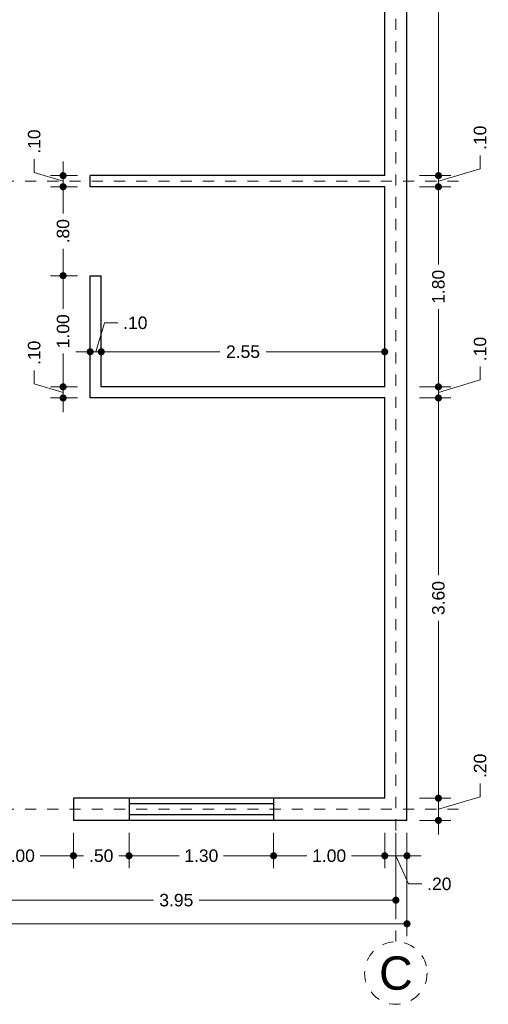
# Model space of a CAD drawing. Header units: millimetres. Extents: x 2563.2 to 2573.6, y 873.8 to 891.6.
# Tile 2 of 4: x 2569.3 to 2573.6, y 873.9 to 882.7. Entities that reach past the tile are written whole.
import ezdxf
from ezdxf.enums import TextEntityAlignment as Align

# ---------------------------------------------------------------- set-up
doc = ezdxf.new("R2010")
doc.units = ezdxf.units.MM
doc.header["$LTSCALE"] = 0.001
doc.linetypes.add('CENTER2', pattern=[28.575, 19.05, -3.175, 3.175, -3.175])
for name, color, linetype, lineweight in [('Cotas', 7, 'Continuous', 18), ('Ejes', 7, 'CENTER2', 5), ('Muros', 7, 'Continuous', 30), ('Ventanas', 250, 'Continuous', 25)]:
    doc.layers.add(name, color=color, linetype=linetype, lineweight=lineweight)
doc.styles.get("Standard").update_dxf_attribs({"font": 'arial.ttf'})
doc.dimstyles.new('1-75', dxfattribs={"dimscale": 75, "dimtxt": 0.0015, "dimasz": 0.00085, "dimexe": 0.0015, "dimexo": 0.0015, "dimgap": 0.0008, "dimtad": 0, "dimzin": 4, "dimdsep": 46, "dimtxsty": 'Standard', "dimblk": 'DOT', "dimcen": 0.0009, "dimclrd": 256, "dimclre": 256, "dimclrt": 256, "dimadec": 0, "dimazin": 0, "dimtfac": 1, "dimtofl": 0, "dimtmove": 1, "dimatfit": 2, "dimfxl": 0.0015, "dimtfill": 1, "dimtolj": 1, "dimtzin": 4, "dimlwd": -1, "dimlwe": -1, "dimarcsym": 0})

# ---------------------------------------------------------------- blocks, each defined once
blk = doc.blocks.new('_DOT')
at = {"color": 0, "linetype": 'ByBlock'}
blk.add_line((-0.5, 0), (-1, 0), dxfattribs=at)
at = {"color": 0, "linetype": 'ByBlock', "const_width": 0.5}
blk.add_lwpolyline([(-0.25, 0, 1), (0.25, 0, 1)], format="xyb", close=True, dxfattribs=at)
blk = doc.blocks.new('*D7')
at = {"layer": 'Cotas', "transparency": 16777216}
for p, q in [((2564.8207, 875.4273), (2564.8207, 874.4976)), ((2572.8207, 875.4273), (2572.8207, 874.4976)), ((2564.8845, 874.6101), (2568.6147, 874.6101)), ((2572.757, 874.6101), (2569.0267, 874.6101))]:
    blk.add_line(p, q, dxfattribs=at)
at = {"layer": 'Defpoints', "color": 0, "transparency": 16777216}
for p in [(2564.8207, 875.5398), (2572.8207, 875.5398), (2572.8207, 874.6101)]:
    blk.add_point(p, dxfattribs=at)
at = {"layer": 'Cotas', "transparency": 16777216, "xscale": 0.06375, "yscale": 0.06375, "zscale": 0.06375, "rotation": 180}
blk.add_blockref('_DOT', (2564.8207, 874.6101), dxfattribs=at)
at = {"layer": 'Cotas', "transparency": 16777216, "xscale": 0.06375, "yscale": 0.06375, "zscale": 0.06375}
blk.add_blockref('_DOT', (2572.8207, 874.6101), dxfattribs=at)
at = {"layer": 'Cotas', "transparency": 16777216, "insert": (2568.8207, 874.6101), "char_height": 0.1125, "attachment_point": 5, "bg_fill": 3, "box_fill_scale": 1.1, "bg_fill_color": 256, "bg_fill_true_color": 13158600, "bg_fill_transparency": 0}
blk.add_mtext('\\A1;8.00', dxfattribs=at)
blk = doc.blocks.new('*D9')
at = {"layer": 'Cotas', "transparency": 16777216}
for p, q in [((2568.7707, 875.4273), (2568.7707, 874.7094)), ((2572.7207, 875.4273), (2572.7207, 874.7094)), ((2568.8345, 874.8219), (2570.5392, 874.8219)), ((2572.657, 874.8219), (2570.9522, 874.8219))]:
    blk.add_line(p, q, dxfattribs=at)
at = {"layer": 'Defpoints', "color": 0, "transparency": 16777216}
for p in [(2568.7707, 875.5398), (2572.7207, 875.5398), (2572.7207, 874.8219)]:
    blk.add_point(p, dxfattribs=at)
at = {"layer": 'Cotas', "transparency": 16777216, "xscale": 0.06375, "yscale": 0.06375, "zscale": 0.06375, "rotation": 180}
blk.add_blockref('_DOT', (2568.7707, 874.8219), dxfattribs=at)
at = {"layer": 'Cotas', "transparency": 16777216, "xscale": 0.06375, "yscale": 0.06375, "zscale": 0.06375}
blk.add_blockref('_DOT', (2572.7207, 874.8219), dxfattribs=at)
at = {"layer": 'Cotas', "transparency": 16777216, "insert": (2570.7457, 874.8219), "char_height": 0.1125, "attachment_point": 5, "bg_fill": 3, "box_fill_scale": 1.1, "bg_fill_color": 256, "bg_fill_true_color": 13158600, "bg_fill_transparency": 0}
blk.add_mtext('\\A1;3.95', dxfattribs=at)
blk = doc.blocks.new('*D13')
at = {"layer": 'Cotas', "transparency": 16777216}
for p, q in [((2568.8207, 875.4273), (2568.8207, 875.1091)), ((2569.8207, 875.4273), (2569.8207, 875.1091)), ((2568.8845, 875.2216), (2569.1201, 875.2216)), ((2569.757, 875.2216), (2569.5213, 875.2216))]:
    blk.add_line(p, q, dxfattribs=at)
at = {"layer": 'Defpoints', "color": 0, "transparency": 16777216}
for p in [(2568.8207, 875.5398), (2569.8207, 875.5398), (2569.8207, 875.2216)]:
    blk.add_point(p, dxfattribs=at)
at = {"layer": 'Cotas', "transparency": 16777216, "xscale": 0.06375, "yscale": 0.06375, "zscale": 0.06375, "rotation": 180}
blk.add_blockref('_DOT', (2568.8207, 875.2216), dxfattribs=at)
at = {"layer": 'Cotas', "transparency": 16777216, "xscale": 0.06375, "yscale": 0.06375, "zscale": 0.06375}
blk.add_blockref('_DOT', (2569.8207, 875.2216), dxfattribs=at)
at = {"layer": 'Cotas', "transparency": 16777216, "insert": (2569.3207, 875.2216), "char_height": 0.1125, "attachment_point": 5, "bg_fill": 3, "box_fill_scale": 1.1, "bg_fill_color": 256, "bg_fill_true_color": 13158600, "bg_fill_transparency": 0}
blk.add_mtext('\\A1;1.00', dxfattribs=at)
blk = doc.blocks.new('*D14')
at = {"layer": 'Cotas', "transparency": 16777216}
for p, q in [((2569.8207, 875.4273), (2569.8207, 875.1091)), ((2570.3207, 875.4273), (2570.3207, 875.1091)), ((2569.8845, 875.2216), (2569.9124, 875.2216)), ((2570.257, 875.2216), (2570.229, 875.2216))]:
    blk.add_line(p, q, dxfattribs=at)
at = {"layer": 'Defpoints', "color": 0, "transparency": 16777216}
for p in [(2569.8207, 875.5398), (2570.3207, 875.5398), (2570.3207, 875.2216)]:
    blk.add_point(p, dxfattribs=at)
at = {"layer": 'Cotas', "transparency": 16777216, "xscale": 0.06375, "yscale": 0.06375, "zscale": 0.06375, "rotation": 180}
blk.add_blockref('_DOT', (2569.8207, 875.2216), dxfattribs=at)
at = {"layer": 'Cotas', "transparency": 16777216, "xscale": 0.06375, "yscale": 0.06375, "zscale": 0.06375}
blk.add_blockref('_DOT', (2570.3207, 875.2216), dxfattribs=at)
at = {"layer": 'Cotas', "transparency": 16777216, "insert": (2570.0707, 875.2216), "char_height": 0.1125, "attachment_point": 5, "bg_fill": 3, "box_fill_scale": 1.1, "bg_fill_color": 256, "bg_fill_true_color": 13158600, "bg_fill_transparency": 0}
blk.add_mtext('\\A1;.50', dxfattribs=at)
blk = doc.blocks.new('*D15')
at = {"layer": 'Cotas', "transparency": 16777216}
for p, q in [((2570.3207, 875.4273), (2570.3207, 875.1091)), ((2571.6207, 875.4273), (2571.6207, 875.1091)), ((2570.3845, 875.2216), (2570.7701, 875.2216)), ((2571.557, 875.2216), (2571.1713, 875.2216))]:
    blk.add_line(p, q, dxfattribs=at)
at = {"layer": 'Defpoints', "color": 0, "transparency": 16777216}
for p in [(2570.3207, 875.5398), (2571.6207, 875.5398), (2571.6207, 875.2216)]:
    blk.add_point(p, dxfattribs=at)
at = {"layer": 'Cotas', "transparency": 16777216, "xscale": 0.06375, "yscale": 0.06375, "zscale": 0.06375, "rotation": 180}
blk.add_blockref('_DOT', (2570.3207, 875.2216), dxfattribs=at)
at = {"layer": 'Cotas', "transparency": 16777216, "xscale": 0.06375, "yscale": 0.06375, "zscale": 0.06375}
blk.add_blockref('_DOT', (2571.6207, 875.2216), dxfattribs=at)
at = {"layer": 'Cotas', "transparency": 16777216, "insert": (2570.9707, 875.2216), "char_height": 0.1125, "attachment_point": 5, "bg_fill": 3, "box_fill_scale": 1.1, "bg_fill_color": 256, "bg_fill_true_color": 13158600, "bg_fill_transparency": 0}
blk.add_mtext('\\A1;1.30', dxfattribs=at)
blk = doc.blocks.new('*D16')
at = {"layer": 'Cotas', "transparency": 16777216}
for p, q in [((2571.6207, 875.4273), (2571.6207, 875.1091)), ((2572.6207, 875.4273), (2572.6207, 875.1091)), ((2571.6845, 875.2216), (2571.9201, 875.2216)), ((2572.557, 875.2216), (2572.3213, 875.2216))]:
    blk.add_line(p, q, dxfattribs=at)
at = {"layer": 'Defpoints', "color": 0, "transparency": 16777216}
for p in [(2571.6207, 875.5398), (2572.6207, 875.5398), (2572.6207, 875.2216)]:
    blk.add_point(p, dxfattribs=at)
at = {"layer": 'Cotas', "transparency": 16777216, "xscale": 0.06375, "yscale": 0.06375, "zscale": 0.06375, "rotation": 180}
blk.add_blockref('_DOT', (2571.6207, 875.2216), dxfattribs=at)
at = {"layer": 'Cotas', "transparency": 16777216, "xscale": 0.06375, "yscale": 0.06375, "zscale": 0.06375}
blk.add_blockref('_DOT', (2572.6207, 875.2216), dxfattribs=at)
at = {"layer": 'Cotas', "transparency": 16777216, "insert": (2572.1207, 875.2216), "char_height": 0.1125, "attachment_point": 5, "bg_fill": 3, "box_fill_scale": 1.1, "bg_fill_color": 256, "bg_fill_true_color": 13158600, "bg_fill_transparency": 0}
blk.add_mtext('\\A1;1.00', dxfattribs=at)
blk = doc.blocks.new('*D17')
at = {"layer": 'Cotas', "transparency": 16777216}
for p, q in [((2572.6207, 875.4273), (2572.6207, 875.1091)), ((2572.8207, 875.4273), (2572.8207, 875.1091)), ((2572.557, 875.2216), (2572.4932, 875.2216)), ((2572.6207, 875.2216), (2572.8207, 875.2216)), ((2572.7207, 875.2216), (2572.8332, 874.968)), ((2572.8845, 875.2216), (2572.9482, 875.2216)), ((2572.8332, 874.968), (2572.9532, 874.968))]:
    blk.add_line(p, q, dxfattribs=at)
at = {"layer": 'Defpoints', "color": 0, "transparency": 16777216}
for p in [(2572.6207, 875.5398), (2572.8207, 875.5398), (2572.8207, 875.2216)]:
    blk.add_point(p, dxfattribs=at)
at = {"layer": 'Cotas', "transparency": 16777216, "xscale": 0.06375, "yscale": 0.06375, "zscale": 0.06375}
blk.add_blockref('_DOT', (2572.6207, 875.2216), dxfattribs=at)
at = {"layer": 'Cotas', "transparency": 16777216, "xscale": 0.06375, "yscale": 0.06375, "zscale": 0.06375, "rotation": 180}
blk.add_blockref('_DOT', (2572.8207, 875.2216), dxfattribs=at)
at = {"layer": 'Cotas', "transparency": 16777216, "insert": (2573.1115, 874.968), "char_height": 0.1125, "attachment_point": 5, "bg_fill": 3, "box_fill_scale": 1.1, "bg_fill_color": 256, "bg_fill_true_color": 13158600, "bg_fill_transparency": 0}
blk.add_mtext('\\A1;.20', dxfattribs=at)
blk = doc.blocks.new('*D29')
at = {"layer": 'Cotas', "transparency": 16777216}
for p, q in [((2570.0707, 879.5523), (2570.0707, 879.8678)), ((2572.6207, 879.5523), (2572.6207, 879.8678)), ((2570.1345, 879.7553), (2571.1382, 879.7553)), ((2572.557, 879.7553), (2571.5532, 879.7553))]:
    blk.add_line(p, q, dxfattribs=at)
at = {"layer": 'Defpoints', "color": 0, "transparency": 16777216}
for p in [(2570.0707, 879.7553), (2570.0707, 879.4398), (2572.6207, 879.4398)]:
    blk.add_point(p, dxfattribs=at)
at = {"layer": 'Cotas', "transparency": 16777216, "xscale": 0.06375, "yscale": 0.06375, "zscale": 0.06375, "rotation": 180}
blk.add_blockref('_DOT', (2570.0707, 879.7553), dxfattribs=at)
at = {"layer": 'Cotas', "transparency": 16777216, "xscale": 0.06375, "yscale": 0.06375, "zscale": 0.06375}
blk.add_blockref('_DOT', (2572.6207, 879.7553), dxfattribs=at)
at = {"layer": 'Cotas', "transparency": 16777216, "insert": (2571.3457, 879.7553), "char_height": 0.1125, "attachment_point": 5, "bg_fill": 3, "box_fill_scale": 1.1, "bg_fill_color": 256, "bg_fill_true_color": 13158600, "bg_fill_transparency": 0}
blk.add_mtext('\\A1;2.55', dxfattribs=at)
blk = doc.blocks.new('*D30')
at = {"layer": 'Cotas', "transparency": 16777216}
for p, q in [((2570.0207, 879.7553), (2570.0987, 880.0153)), ((2570.0987, 880.0153), (2570.2187, 880.0153)), ((2569.9707, 879.733), (2569.9707, 879.8678)), ((2570.0707, 879.5523), (2570.0707, 879.8678)), ((2569.907, 879.7553), (2569.8432, 879.7553)), ((2570.0707, 879.7553), (2569.9707, 879.7553)), ((2570.1345, 879.7553), (2570.1982, 879.7553))]:
    blk.add_line(p, q, dxfattribs=at)
at = {"layer": 'Defpoints', "color": 0, "transparency": 16777216}
for p in [(2569.9707, 879.7553), (2569.9707, 879.6205), (2570.0707, 879.4398)]:
    blk.add_point(p, dxfattribs=at)
at = {"layer": 'Cotas', "transparency": 16777216, "xscale": 0.06375, "yscale": 0.06375, "zscale": 0.06375}
blk.add_blockref('_DOT', (2569.9707, 879.7553), dxfattribs=at)
at = {"layer": 'Cotas', "transparency": 16777216, "xscale": 0.06375, "yscale": 0.06375, "zscale": 0.06375, "rotation": 180}
blk.add_blockref('_DOT', (2570.0707, 879.7553), dxfattribs=at)
at = {"layer": 'Cotas', "transparency": 16777216, "insert": (2570.377, 880.0153), "char_height": 0.1125, "attachment_point": 5, "bg_fill": 3, "box_fill_scale": 1.1, "bg_fill_color": 256, "bg_fill_true_color": 13158600, "bg_fill_transparency": 0}
blk.add_mtext('\\A1;.10', dxfattribs=at)
blk = doc.blocks.new('*D31')
at = {"layer": 'Cotas', "transparency": 16777216}
for p, q in [((2569.4676, 881.3678), (2569.4676, 881.4878)), ((2569.7275, 881.4035), (2569.7275, 881.4673)), ((2569.7275, 881.2898), (2569.4676, 881.3678)), ((2569.8582, 881.3398), (2569.615, 881.3398)), ((2569.7275, 881.3398), (2569.7275, 881.2398)), ((2569.8582, 881.2398), (2569.615, 881.2398)), ((2569.7275, 881.176), (2569.7275, 881.1123))]:
    blk.add_line(p, q, dxfattribs=at)
at = {"layer": 'Defpoints', "color": 0, "transparency": 16777216}
for p in [(2569.9707, 881.3398), (2569.7275, 881.2398), (2569.9707, 881.2398)]:
    blk.add_point(p, dxfattribs=at)
at = {"layer": 'Cotas', "transparency": 16777216, "xscale": 0.06375, "yscale": 0.06375, "zscale": 0.06375}
for p, rotation in [((2569.7275, 881.3398), 270), ((2569.7275, 881.2398), 90)]:
    blk.add_blockref('_DOT', p, dxfattribs=dict(at, rotation=rotation))
at = {"layer": 'Cotas', "transparency": 16777216, "insert": (2569.4676, 881.6461), "char_height": 0.1125, "attachment_point": 5, "rotation": 90, "bg_fill": 3, "box_fill_scale": 1.1, "bg_fill_color": 256, "bg_fill_true_color": 13158600, "bg_fill_transparency": 0}
blk.add_mtext('\\A1;.10', dxfattribs=at)
blk = doc.blocks.new('*D32')
at = {"layer": 'Cotas', "transparency": 16777216}
for p, q in [((2569.8582, 881.2398), (2569.615, 881.2398)), ((2569.7275, 881.176), (2569.7275, 880.9981)), ((2569.7275, 880.5035), (2569.7275, 880.6815)), ((2569.8582, 880.4398), (2569.615, 880.4398))]:
    blk.add_line(p, q, dxfattribs=at)
at = {"layer": 'Defpoints', "color": 0, "transparency": 16777216}
for p in [(2569.9707, 881.2398), (2569.7275, 880.4398), (2569.9707, 880.4398)]:
    blk.add_point(p, dxfattribs=at)
at = {"layer": 'Cotas', "transparency": 16777216, "xscale": 0.06375, "yscale": 0.06375, "zscale": 0.06375}
for p, rotation in [((2569.7275, 881.2398), 90), ((2569.7275, 880.4398), 270)]:
    blk.add_blockref('_DOT', p, dxfattribs=dict(at, rotation=rotation))
at = {"layer": 'Cotas', "transparency": 16777216, "insert": (2569.7275, 880.8398), "char_height": 0.1125, "attachment_point": 5, "rotation": 90, "bg_fill": 3, "box_fill_scale": 1.1, "bg_fill_color": 256, "bg_fill_true_color": 13158600, "bg_fill_transparency": 0}
blk.add_mtext('\\A1;.80', dxfattribs=at)
blk = doc.blocks.new('*D33')
at = {"layer": 'Cotas', "transparency": 16777216}
for p, q in [((2569.8582, 880.4398), (2569.615, 880.4398)), ((2569.7275, 880.376), (2569.7275, 880.1404)), ((2569.7275, 879.5035), (2569.7275, 879.7392)), ((2569.8582, 879.4398), (2569.615, 879.4398))]:
    blk.add_line(p, q, dxfattribs=at)
at = {"layer": 'Defpoints', "color": 0, "transparency": 16777216}
for p in [(2569.9707, 880.4398), (2569.7275, 879.4398), (2569.9707, 879.4398)]:
    blk.add_point(p, dxfattribs=at)
at = {"layer": 'Cotas', "transparency": 16777216, "xscale": 0.06375, "yscale": 0.06375, "zscale": 0.06375}
for p, rotation in [((2569.7275, 880.4398), 90), ((2569.7275, 879.4398), 270)]:
    blk.add_blockref('_DOT', p, dxfattribs=dict(at, rotation=rotation))
at = {"layer": 'Cotas', "transparency": 16777216, "insert": (2569.7275, 879.9398), "char_height": 0.1125, "attachment_point": 5, "rotation": 90, "bg_fill": 3, "box_fill_scale": 1.1, "bg_fill_color": 256, "bg_fill_true_color": 13158600, "bg_fill_transparency": 0}
blk.add_mtext('\\A1;1.00', dxfattribs=at)
blk = doc.blocks.new('*D34')
at = {"layer": 'Cotas', "transparency": 16777216}
for p, q in [((2569.4676, 879.4678), (2569.4676, 879.5878)), ((2569.7275, 879.5035), (2569.7275, 879.5673)), ((2569.7275, 879.3898), (2569.4676, 879.4678)), ((2569.8582, 879.4398), (2569.615, 879.4398)), ((2569.7275, 879.4398), (2569.7275, 879.3398)), ((2569.8582, 879.3398), (2569.615, 879.3398)), ((2569.7275, 879.276), (2569.7275, 879.2123))]:
    blk.add_line(p, q, dxfattribs=at)
at = {"layer": 'Defpoints', "color": 0, "transparency": 16777216}
for p in [(2569.9707, 879.4398), (2569.7275, 879.3398), (2569.9707, 879.3398)]:
    blk.add_point(p, dxfattribs=at)
at = {"layer": 'Cotas', "transparency": 16777216, "xscale": 0.06375, "yscale": 0.06375, "zscale": 0.06375}
for p, rotation in [((2569.7275, 879.4398), 270), ((2569.7275, 879.3398), 90)]:
    blk.add_blockref('_DOT', p, dxfattribs=dict(at, rotation=rotation))
at = {"layer": 'Cotas', "transparency": 16777216, "insert": (2569.4676, 879.7461), "char_height": 0.1125, "attachment_point": 5, "rotation": 90, "bg_fill": 3, "box_fill_scale": 1.1, "bg_fill_color": 256, "bg_fill_true_color": 13158600, "bg_fill_transparency": 0}
blk.add_mtext('\\A1;.10', dxfattribs=at)
blk = doc.blocks.new('*D54')
at = {"layer": 'Cotas', "transparency": 16777216}
for p, q in [((2572.9332, 879.3398), (2573.216, 879.3398)), ((2573.1035, 879.276), (2573.1035, 877.7457)), ((2573.1035, 875.8035), (2573.1035, 877.3339)), ((2572.9332, 875.7398), (2573.216, 875.7398))]:
    blk.add_line(p, q, dxfattribs=at)
at = {"layer": 'Defpoints', "color": 0, "transparency": 16777216}
for p in [(2572.8207, 879.3398), (2573.1035, 879.3398), (2572.8207, 875.7398)]:
    blk.add_point(p, dxfattribs=at)
at = {"layer": 'Cotas', "transparency": 16777216, "xscale": 0.06375, "yscale": 0.06375, "zscale": 0.06375}
for p, rotation in [((2573.1035, 879.3398), 90), ((2573.1035, 875.7398), 270)]:
    blk.add_blockref('_DOT', p, dxfattribs=dict(at, rotation=rotation))
at = {"layer": 'Cotas', "transparency": 16777216, "insert": (2573.1035, 877.5398), "char_height": 0.1125, "attachment_point": 5, "rotation": 90, "bg_fill": 3, "box_fill_scale": 1.1, "bg_fill_color": 256, "bg_fill_true_color": 13158600, "bg_fill_transparency": 0}
blk.add_mtext('\\A1;3.60', dxfattribs=at)
blk = doc.blocks.new('*D55')
at = {"layer": 'Cotas', "transparency": 16777216}
for p, q in [((2573.1035, 879.5035), (2573.1035, 879.5673)), ((2573.4783, 879.5022), (2573.4783, 879.6222)), ((2573.1035, 879.3898), (2573.4783, 879.5022)), ((2572.9332, 879.4398), (2573.216, 879.4398)), ((2573.1035, 879.3398), (2573.1035, 879.4398)), ((2572.9332, 879.3398), (2573.216, 879.3398)), ((2573.1035, 879.276), (2573.1035, 879.2123))]:
    blk.add_line(p, q, dxfattribs=at)
at = {"layer": 'Defpoints', "color": 0, "transparency": 16777216}
for p in [(2572.8207, 879.4398), (2573.1035, 879.4398), (2572.8207, 879.3398)]:
    blk.add_point(p, dxfattribs=at)
at = {"layer": 'Cotas', "transparency": 16777216, "xscale": 0.06375, "yscale": 0.06375, "zscale": 0.06375}
for p, rotation in [((2573.1035, 879.4398), 270), ((2573.1035, 879.3398), 90)]:
    blk.add_blockref('_DOT', p, dxfattribs=dict(at, rotation=rotation))
at = {"layer": 'Cotas', "transparency": 16777216, "insert": (2573.4783, 879.7806), "char_height": 0.1125, "attachment_point": 5, "rotation": 90, "bg_fill": 3, "box_fill_scale": 1.1, "bg_fill_color": 256, "bg_fill_true_color": 13158600, "bg_fill_transparency": 0}
blk.add_mtext('\\A1;.10', dxfattribs=at)
blk = doc.blocks.new('*D56')
at = {"layer": 'Cotas', "transparency": 16777216}
for p, q in [((2572.9332, 881.2398), (2573.216, 881.2398)), ((2573.1035, 881.176), (2573.1035, 880.5404)), ((2573.1035, 879.5035), (2573.1035, 880.1392)), ((2572.9332, 879.4398), (2573.216, 879.4398))]:
    blk.add_line(p, q, dxfattribs=at)
at = {"layer": 'Defpoints', "color": 0, "transparency": 16777216}
for p in [(2572.8207, 881.2398), (2573.1035, 881.2398), (2572.8207, 879.4398)]:
    blk.add_point(p, dxfattribs=at)
at = {"layer": 'Cotas', "transparency": 16777216, "xscale": 0.06375, "yscale": 0.06375, "zscale": 0.06375}
for p, rotation in [((2573.1035, 881.2398), 90), ((2573.1035, 879.4398), 270)]:
    blk.add_blockref('_DOT', p, dxfattribs=dict(at, rotation=rotation))
at = {"layer": 'Cotas', "transparency": 16777216, "insert": (2573.1035, 880.3398), "char_height": 0.1125, "attachment_point": 5, "rotation": 90, "bg_fill": 3, "box_fill_scale": 1.1, "bg_fill_color": 256, "bg_fill_true_color": 13158600, "bg_fill_transparency": 0}
blk.add_mtext('\\A1;1.80', dxfattribs=at)
blk = doc.blocks.new('*D57')
at = {"layer": 'Cotas', "transparency": 16777216}
for p, q in [((2573.4783, 881.4022), (2573.4783, 881.5222)), ((2573.1035, 881.4035), (2573.1035, 881.4673)), ((2573.1035, 881.2898), (2573.4783, 881.4022)), ((2572.9332, 881.3398), (2573.216, 881.3398)), ((2573.1035, 881.2398), (2573.1035, 881.3398)), ((2572.9332, 881.2398), (2573.216, 881.2398)), ((2573.1035, 881.176), (2573.1035, 881.1123))]:
    blk.add_line(p, q, dxfattribs=at)
at = {"layer": 'Defpoints', "color": 0, "transparency": 16777216}
for p in [(2572.8207, 881.3398), (2573.1035, 881.3398), (2572.8207, 881.2398)]:
    blk.add_point(p, dxfattribs=at)
at = {"layer": 'Cotas', "transparency": 16777216, "xscale": 0.06375, "yscale": 0.06375, "zscale": 0.06375}
for p, rotation in [((2573.1035, 881.3398), 270), ((2573.1035, 881.2398), 90)]:
    blk.add_blockref('_DOT', p, dxfattribs=dict(at, rotation=rotation))
at = {"layer": 'Cotas', "transparency": 16777216, "insert": (2573.4783, 881.6806), "char_height": 0.1125, "attachment_point": 5, "rotation": 90, "bg_fill": 3, "box_fill_scale": 1.1, "bg_fill_color": 256, "bg_fill_true_color": 13158600, "bg_fill_transparency": 0}
blk.add_mtext('\\A1;.10', dxfattribs=at)
blk = doc.blocks.new('*D58')
at = {"layer": 'Cotas', "transparency": 16777216}
for p, q in [((2572.9332, 884.8398), (2573.216, 884.8398)), ((2573.1035, 884.776), (2573.1035, 883.2957)), ((2573.1035, 881.4035), (2573.1035, 882.8839)), ((2572.9332, 881.3398), (2573.216, 881.3398))]:
    blk.add_line(p, q, dxfattribs=at)
at = {"layer": 'Defpoints', "color": 0, "transparency": 16777216}
for p in [(2572.8207, 884.8398), (2573.1035, 884.8398), (2572.8207, 881.3398)]:
    blk.add_point(p, dxfattribs=at)
at = {"layer": 'Cotas', "transparency": 16777216, "xscale": 0.06375, "yscale": 0.06375, "zscale": 0.06375}
for p, rotation in [((2573.1035, 884.8398), 90), ((2573.1035, 881.3398), 270)]:
    blk.add_blockref('_DOT', p, dxfattribs=dict(at, rotation=rotation))
at = {"layer": 'Cotas', "transparency": 16777216, "insert": (2573.1035, 883.0898), "char_height": 0.1125, "attachment_point": 5, "rotation": 90, "bg_fill": 3, "box_fill_scale": 1.1, "bg_fill_color": 256, "bg_fill_true_color": 13158600, "bg_fill_transparency": 0}
blk.add_mtext('\\A1;3.50', dxfattribs=at)
blk = doc.blocks.new('*D64')
at = {"layer": 'Cotas', "transparency": 16777216}
for p, q in [((2573.1035, 875.8035), (2573.1035, 875.8673)), ((2573.4783, 875.7522), (2573.4783, 875.8722)), ((2572.9332, 875.7398), (2573.216, 875.7398)), ((2573.1035, 875.6398), (2573.4783, 875.7522)), ((2573.1035, 875.7398), (2573.1035, 875.5398)), ((2572.9332, 875.5398), (2573.216, 875.5398)), ((2573.1035, 875.476), (2573.1035, 875.4123))]:
    blk.add_line(p, q, dxfattribs=at)
at = {"layer": 'Defpoints', "color": 0, "transparency": 16777216}
for p in [(2572.8207, 875.7398), (2572.8207, 875.5398), (2573.1035, 875.5398)]:
    blk.add_point(p, dxfattribs=at)
at = {"layer": 'Cotas', "transparency": 16777216, "xscale": 0.06375, "yscale": 0.06375, "zscale": 0.06375}
for p, rotation in [((2573.1035, 875.7398), 270), ((2573.1035, 875.5398), 90)]:
    blk.add_blockref('_DOT', p, dxfattribs=dict(at, rotation=rotation))
at = {"layer": 'Cotas', "transparency": 16777216, "insert": (2573.4783, 876.0306), "char_height": 0.1125, "attachment_point": 5, "rotation": 90, "bg_fill": 3, "box_fill_scale": 1.1, "bg_fill_color": 256, "bg_fill_true_color": 13158600, "bg_fill_transparency": 0}
blk.add_mtext('\\A1;.20', dxfattribs=at)

msp = doc.modelspace()

# ---------------------------------------------------------------- linework, layer by layer
at = {"layer": 'Ejes', "linetype": 'CENTER2'}
for p, q in [((2572.7207, 874.4504), (2572.7207, 891.6398)), ((2563.7848, 881.2898), (2573.3207, 881.2898)), ((2563.7848, 875.6398), (2573.3207, 875.6398))]:
    msp.add_line(p, q, dxfattribs=at)
at = {"layer": 'Ejes'}
msp.add_circle((2572.7207, 874.1666), 0.2812, dxfattribs=at)
at = {"layer": 'Muros'}
for p, q in [((2572.8207, 875.5398), (2572.8207, 891.1398)), ((2572.6207, 881.3398), (2572.6207, 884.8398)), ((2572.6207, 881.3398), (2569.9707, 881.3398)), ((2569.9707, 881.2398), (2569.9707, 881.3398)), ((2572.6207, 881.2398), (2569.9707, 881.2398)), ((2572.6207, 879.4398), (2572.6207, 881.2398)), ((2569.9707, 879.3398), (2569.9707, 880.4398)), ((2569.9707, 880.4398), (2570.0707, 880.4398)), ((2570.0707, 879.4398), (2570.0707, 880.4398)), ((2572.6207, 879.4398), (2570.0707, 879.4398)), ((2572.6207, 879.3398), (2569.9707, 879.3398)), ((2572.6207, 875.7398), (2572.6207, 879.3398)), ((2572.6207, 875.7398), (2569.8207, 875.7398)), ((2569.8207, 875.7398), (2569.8207, 875.5398)), ((2572.8207, 875.5398), (2569.8207, 875.5398))]:
    msp.add_line(p, q, dxfattribs=at)
at = {"layer": 'Ventanas'}
for p, q in [((2570.3207, 875.7398), (2570.3207, 875.5398)), ((2571.6207, 875.7398), (2571.6207, 875.5398)), ((2571.6207, 875.6898), (2570.3207, 875.6898)), ((2571.6207, 875.5898), (2570.3207, 875.5898))]:
    msp.add_line(p, q, dxfattribs=at)

# ---------------------------------------------------------------- texts
at = {"layer": 'Ejes'}
msp.add_text('C', height=0.3, dxfattribs=at).set_placement((2572.7207, 874.1666), align=Align.MIDDLE_CENTER)

# ---------------------------------------------------------------- next in the draw order: dimensions: what is measured, and where the dimension line sits
at = {"layer": 'Cotas'}
for base, p1, p2, picture, middle in [((2569.7275, 881.2398), (2569.9707, 881.3398), (2569.9707, 881.2398), '*D31', (2569.4676, 881.5478)), ((2573.1035, 879.3398), (2572.8207, 875.7398), (2572.8207, 879.3398), '*D54', (2573.1035, 877.5398))]:
    dim = msp.add_linear_dim(base=base, p1=p1, p2=p2, angle=90, dimstyle='1-75', dxfattribs=at)
    dim.commit()
    dim.dimension.update_dxf_attribs({"geometry": picture, "text_midpoint": middle})
for base, p1, p2, picture, middle in [((2570.0707, 879.7553), (2572.6207, 879.4398), (2570.0707, 879.4398), '*D29', (2571.3457, 879.7553)), ((2572.8207, 874.6101), (2564.8207, 875.5398), (2572.8207, 875.5398), '*D7', (2568.8207, 874.6101))]:
    dim = msp.add_linear_dim(base=base, p1=p1, p2=p2, dimstyle='1-75', dxfattribs=at)
    dim.commit()
    dim.dimension.update_dxf_attribs({"geometry": picture, "text_midpoint": middle})

# ---------------------------------------------------------------- next in the draw order: dimensions: what is measured, and where the dimension line sits
for base, p1, p2, picture, middle in [((2569.7275, 880.4398), (2569.9707, 881.2398), (2569.9707, 880.4398), '*D32', (2569.7275, 880.8398)), ((2573.1035, 879.4398), (2572.8207, 879.3398), (2572.8207, 879.4398), '*D55', (2573.4783, 879.6822))]:
    dim = msp.add_linear_dim(base=base, p1=p1, p2=p2, angle=90, dimstyle='1-75', dxfattribs=at)
    dim.commit()
    dim.dimension.update_dxf_attribs({"geometry": picture, "text_midpoint": middle})
for base, p1, p2, picture, middle in [((2569.9707, 879.7553), (2570.0707, 879.4398), (2569.9707, 879.6205), '*D30', (2570.2787, 880.0153)), ((2572.7207, 874.8219), (2568.7707, 875.5398), (2572.7207, 875.5398), '*D9', (2570.7457, 874.8219))]:
    dim = msp.add_linear_dim(base=base, p1=p1, p2=p2, dimstyle='1-75', dxfattribs=at)
    dim.commit()
    dim.dimension.update_dxf_attribs({"geometry": picture, "text_midpoint": middle})

# ---------------------------------------------------------------- next in the draw order: dimensions: what is measured, and where the dimension line sits
for base, p1, p2, picture, middle in [((2573.1035, 881.2398), (2572.8207, 879.4398), (2572.8207, 881.2398), '*D56', (2573.1035, 880.3398)), ((2569.7275, 879.4398), (2569.9707, 880.4398), (2569.9707, 879.4398), '*D33', (2569.7275, 879.9398))]:
    dim = msp.add_linear_dim(base=base, p1=p1, p2=p2, angle=90, dimstyle='1-75', dxfattribs=at)
    dim.commit()
    dim.dimension.update_dxf_attribs({"geometry": picture, "text_midpoint": middle})
dim = msp.add_linear_dim(base=(2569.8207, 875.2216), p1=(2568.8207, 875.5398), p2=(2569.8207, 875.5398), dimstyle='1-75', dxfattribs=at)
dim.commit()
dim.dimension.update_dxf_attribs({"geometry": '*D13', "text_midpoint": (2569.3207, 875.2216)})

# ---------------------------------------------------------------- next in the draw order: dimensions: what is measured, and where the dimension line sits
for base, p1, p2, picture, middle in [((2573.1035, 881.3398), (2572.8207, 881.2398), (2572.8207, 881.3398), '*D57', (2573.4783, 881.5822)), ((2569.7275, 879.3398), (2569.9707, 879.4398), (2569.9707, 879.3398), '*D34', (2569.4676, 879.6478))]:
    dim = msp.add_linear_dim(base=base, p1=p1, p2=p2, angle=90, dimstyle='1-75', dxfattribs=at)
    dim.commit()
    dim.dimension.update_dxf_attribs({"geometry": picture, "text_midpoint": middle})
dim = msp.add_linear_dim(base=(2570.3207, 875.2216), p1=(2569.8207, 875.5398), p2=(2570.3207, 875.5398), dimstyle='1-75', dxfattribs=at)
dim.commit()
dim.dimension.update_dxf_attribs({"geometry": '*D14', "text_midpoint": (2570.0707, 875.2216), "dimtype": 160})

# ---------------------------------------------------------------- next in the draw order: dimensions: what is measured, and where the dimension line sits
dim = msp.add_linear_dim(base=(2573.1035, 884.8398), p1=(2572.8207, 881.3398), p2=(2572.8207, 884.8398), angle=90, dimstyle='1-75', dxfattribs=at)
dim.commit()
dim.dimension.update_dxf_attribs({"geometry": '*D58', "text_midpoint": (2573.1035, 883.0898)})
dim = msp.add_linear_dim(base=(2571.6207, 875.2216), p1=(2570.3207, 875.5398), p2=(2571.6207, 875.5398), dimstyle='1-75', dxfattribs=at)
dim.commit()
dim.dimension.update_dxf_attribs({"geometry": '*D15', "text_midpoint": (2570.9707, 875.2216)})

# ---------------------------------------------------------------- next in the draw order: dimensions: what is measured, and where the dimension line sits
dim = msp.add_linear_dim(base=(2572.6207, 875.2216), p1=(2571.6207, 875.5398), p2=(2572.6207, 875.5398), dimstyle='1-75', dxfattribs=at)
dim.commit()
dim.dimension.update_dxf_attribs({"geometry": '*D16', "text_midpoint": (2572.1207, 875.2216)})

# ---------------------------------------------------------------- next in the draw order: dimensions: what is measured, and where the dimension line sits
dim = msp.add_linear_dim(base=(2572.8207, 875.2216), p1=(2572.6207, 875.5398), p2=(2572.8207, 875.5398), dimstyle='1-75', dxfattribs=at)
dim.commit()
dim.dimension.update_dxf_attribs({"geometry": '*D17', "text_midpoint": (2573.0132, 874.968), "dimtype": 160})

# ---------------------------------------------------------------- next in the draw order: dimensions: what is measured, and where the dimension line sits
dim = msp.add_linear_dim(base=(2573.1035, 875.5398), p1=(2572.8207, 875.7398), p2=(2572.8207, 875.5398), angle=90, dimstyle='1-75', dxfattribs=at)
dim.commit()
dim.dimension.update_dxf_attribs({"geometry": '*D64', "text_midpoint": (2573.4783, 875.9322)})

doc.saveas('drawing.dxf')
